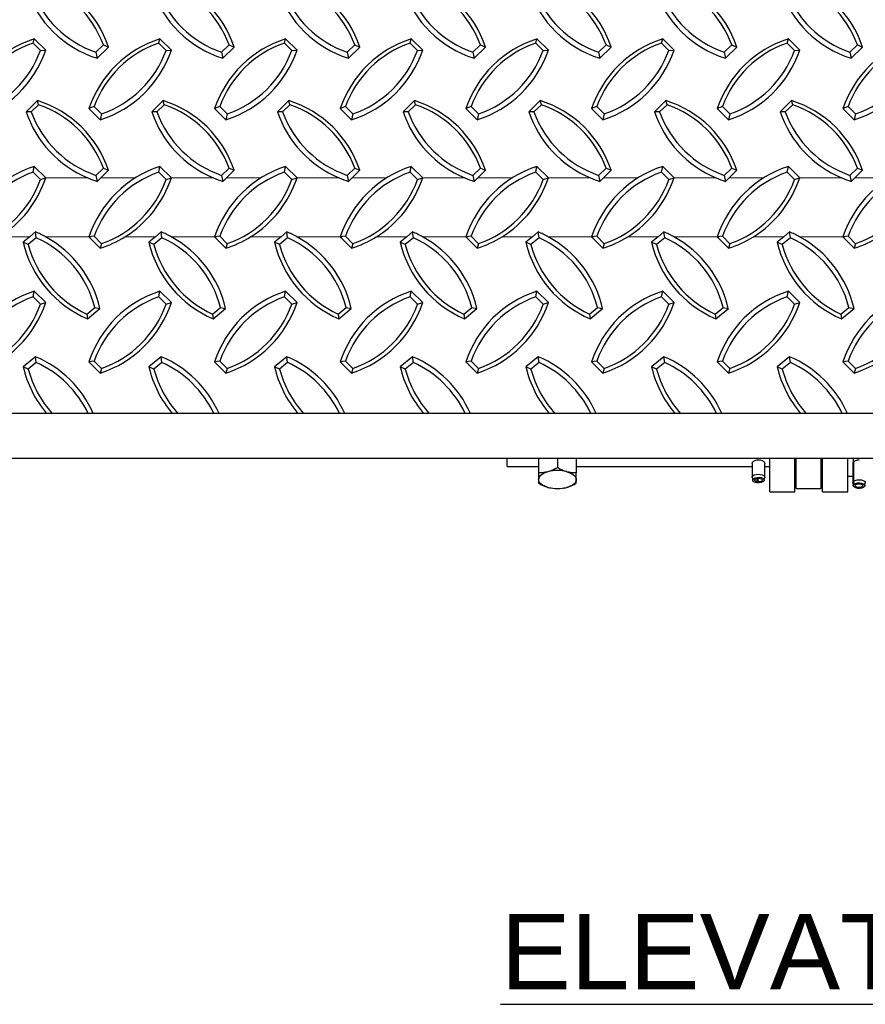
# Model space of a CAD drawing. Extents: x 0 to 17, y 0 to 11.
# Tile 34 of 81: x 10.8 to 11.9, y 3 to 4.2. Entities that reach past the tile are written whole.
import ezdxf

# ---------------------------------------------------------------- set-up
doc = ezdxf.new("R2010")
doc.units = 0
doc.header["$LTSCALE"] = 0.5
doc.header["$MEASUREMENT"] = 0
doc.linetypes.add('PHANTOM', pattern=[0.5, 0.25, -0.05, 0.05, -0.05, 0.05, -0.05])
doc.layers.get('0').update_dxf_attribs({"linetype": 'CONTINUOUS'})
doc.layers.add('NOTES', color=2, linetype='CONTINUOUS')
doc.styles.add('Arial', font='arial.ttf', dxfattribs={"height": 0.09375})

msp = doc.modelspace()

# ---------------------------------------------------------------- linework, layer by layer
at = {"color": 7, "linetype": 'Continuous', "lineweight": 25}
for p, q in [((10.86046, 4.20008), (10.86197, 4.20531)), ((10.87611, 4.19144), (10.86197, 4.20531)), ((11.01671, 4.20008), (11.01822, 4.20531)), ((11.03236, 4.19144), (11.01822, 4.20531)), ((11.17296, 4.20008), (11.17447, 4.20531)), ((11.18861, 4.19144), (11.17447, 4.20531)), ((11.32921, 4.20008), (11.33072, 4.20531)), ((11.34486, 4.19144), (11.33072, 4.20531)), ((11.48546, 4.20008), (11.48697, 4.20531)), ((11.50111, 4.19144), (11.48697, 4.20531)), ((11.64171, 4.20008), (11.64322, 4.20531)), ((11.65736, 4.19144), (11.64322, 4.20531)), ((11.79796, 4.20008), (11.79947, 4.20531)), ((11.81361, 4.19144), (11.79947, 4.20531)), ((10.86966, 4.19107), (10.86046, 4.20008)), ((10.86966, 4.19107), (10.87611, 4.19144)), ((10.9386, 4.18879), (10.9478, 4.19781)), ((10.9401, 4.18137), (10.95425, 4.19523)), ((10.9478, 4.19781), (10.95425, 4.19523)), ((11.02591, 4.19107), (11.01671, 4.20008)), ((11.02591, 4.19107), (11.03236, 4.19144)), ((11.09485, 4.18879), (11.10405, 4.19781)), ((11.09635, 4.18137), (11.1105, 4.19523)), ((11.10405, 4.19781), (11.1105, 4.19523)), ((11.18216, 4.19107), (11.17296, 4.20008)), ((11.18216, 4.19107), (11.18861, 4.19144)), ((11.2511, 4.18879), (11.2603, 4.19781)), ((11.2526, 4.18137), (11.26675, 4.19523)), ((11.2603, 4.19781), (11.26675, 4.19523)), ((11.33841, 4.19107), (11.32921, 4.20008)), ((11.33841, 4.19107), (11.34486, 4.19144)), ((11.40735, 4.18879), (11.41655, 4.19781)), ((11.40885, 4.18137), (11.423, 4.19523)), ((11.41655, 4.19781), (11.423, 4.19523)), ((11.49466, 4.19107), (11.48546, 4.20008)), ((11.49466, 4.19107), (11.50111, 4.19144)), ((11.5636, 4.18879), (11.5728, 4.19781)), ((11.5651, 4.18137), (11.57925, 4.19523)), ((11.5728, 4.19781), (11.57925, 4.19523)), ((11.65091, 4.19107), (11.64171, 4.20008)), ((11.65091, 4.19107), (11.65736, 4.19144)), ((11.71985, 4.18879), (11.72905, 4.19781)), ((11.72135, 4.18137), (11.7355, 4.19523)), ((11.72905, 4.19781), (11.7355, 4.19523)), ((11.80716, 4.19107), (11.79796, 4.20008)), ((11.80716, 4.19107), (11.81361, 4.19144)), ((11.8761, 4.18879), (11.8853, 4.19781)), ((11.8776, 4.18137), (11.89175, 4.19523)), ((11.8853, 4.19781), (11.89175, 4.19523)), ((10.9386, 4.18879), (10.9401, 4.18137)), ((11.09485, 4.18879), (11.09635, 4.18137)), ((11.2511, 4.18879), (11.2526, 4.18137)), ((11.40735, 4.18879), (11.40885, 4.18137)), ((11.5636, 4.18879), (11.5651, 4.18137)), ((11.71985, 4.18879), (11.72135, 4.18137)), ((11.8761, 4.18879), (11.8776, 4.18137)), ((10.86586, 4.12869), (10.85172, 4.11482)), ((10.86736, 4.12346), (10.86586, 4.12869)), ((11.02211, 4.12869), (11.00797, 4.11482)), ((11.02361, 4.12346), (11.02211, 4.12869)), ((11.17836, 4.12869), (11.16422, 4.11482)), ((11.17986, 4.12346), (11.17836, 4.12869)), ((11.33461, 4.12869), (11.32047, 4.11482)), ((11.33611, 4.12346), (11.33461, 4.12869)), ((11.49086, 4.12869), (11.47672, 4.11482)), ((11.49236, 4.12346), (11.49086, 4.12869)), ((11.64711, 4.12869), (11.63297, 4.11482)), ((11.64861, 4.12346), (11.64711, 4.12869)), ((11.80336, 4.12869), (11.78922, 4.11482)), ((11.80486, 4.12346), (11.80336, 4.12869)), ((10.86736, 4.12346), (10.85817, 4.11444)), ((10.93628, 4.12121), (10.92983, 4.11863)), ((10.92983, 4.11863), (10.94397, 4.10476)), ((10.93628, 4.12121), (10.94548, 4.11219)), ((11.02361, 4.12346), (11.01442, 4.11444)), ((11.09253, 4.12121), (11.08608, 4.11863)), ((11.08608, 4.11863), (11.10022, 4.10476)), ((11.09253, 4.12121), (11.10173, 4.11219)), ((11.17986, 4.12346), (11.17067, 4.11444)), ((11.24878, 4.12121), (11.24233, 4.11863)), ((11.24233, 4.11863), (11.25647, 4.10476)), ((11.24878, 4.12121), (11.25798, 4.11219)), ((11.33611, 4.12346), (11.32692, 4.11444)), ((11.40503, 4.12121), (11.39858, 4.11863)), ((11.39858, 4.11863), (11.41272, 4.10476)), ((11.40503, 4.12121), (11.41423, 4.11219)), ((11.49236, 4.12346), (11.48317, 4.11444)), ((11.56128, 4.12121), (11.55483, 4.11863)), ((11.55483, 4.11863), (11.56897, 4.10476)), ((11.56128, 4.12121), (11.57048, 4.11219)), ((11.64861, 4.12346), (11.63942, 4.11444)), ((11.71753, 4.12121), (11.71108, 4.11863)), ((11.71108, 4.11863), (11.72522, 4.10476)), ((11.71753, 4.12121), (11.72673, 4.11219)), ((11.80486, 4.12346), (11.79567, 4.11444)), ((11.87378, 4.12121), (11.86733, 4.11863)), ((11.86733, 4.11863), (11.88147, 4.10476)), ((11.87378, 4.12121), (11.88298, 4.11219)), ((10.85817, 4.11444), (10.85172, 4.11482)), ((10.94548, 4.11219), (10.94397, 4.10476)), ((11.01442, 4.11444), (11.00797, 4.11482)), ((11.10173, 4.11219), (11.10022, 4.10476)), ((11.17067, 4.11444), (11.16422, 4.11482)), ((11.25798, 4.11219), (11.25647, 4.10476)), ((11.32692, 4.11444), (11.32047, 4.11482)), ((11.41423, 4.11219), (11.41272, 4.10476)), ((11.48317, 4.11444), (11.47672, 4.11482)), ((11.57048, 4.11219), (11.56897, 4.10476)), ((11.63942, 4.11444), (11.63297, 4.11482)), ((11.72673, 4.11219), (11.72522, 4.10476)), ((11.79567, 4.11444), (11.78922, 4.11482)), ((11.88298, 4.11219), (11.88147, 4.10476)), ((10.86046, 4.03966), (10.86197, 4.04672)), ((10.87611, 4.03268), (10.86197, 4.04672)), ((10.9386, 4.03557), (10.9478, 4.04459)), ((10.9478, 4.04459), (10.95425, 4.04201)), ((11.01671, 4.03966), (11.01822, 4.04672)), ((11.03236, 4.03268), (11.01822, 4.04672)), ((11.09485, 4.03557), (11.10405, 4.04459)), ((11.10405, 4.04459), (11.1105, 4.04201)), ((11.17296, 4.03966), (11.17447, 4.04672)), ((11.18861, 4.03268), (11.17447, 4.04672)), ((11.2511, 4.03557), (11.2603, 4.04459)), ((11.2603, 4.04459), (11.26675, 4.04201)), ((11.32921, 4.03966), (11.33072, 4.04672)), ((11.34486, 4.03268), (11.33072, 4.04672)), ((11.40735, 4.03557), (11.41655, 4.04459)), ((11.41655, 4.04459), (11.423, 4.04201)), ((11.48546, 4.03966), (11.48697, 4.04672)), ((11.50111, 4.03268), (11.48697, 4.04672)), ((11.5636, 4.03557), (11.5728, 4.04459)), ((11.5728, 4.04459), (11.57925, 4.04201)), ((11.64171, 4.03966), (11.64322, 4.04672)), ((11.65736, 4.03268), (11.64322, 4.04672)), ((11.71985, 4.03557), (11.72905, 4.04459)), ((11.72905, 4.04459), (11.7355, 4.04201)), ((11.79796, 4.03966), (11.79947, 4.04672)), ((11.81361, 4.03268), (11.79947, 4.04672)), ((11.8761, 4.03557), (11.8853, 4.04459)), ((11.8853, 4.04459), (11.89175, 4.04201)), ((10.86966, 4.03053), (10.86046, 4.03966)), ((10.86966, 4.03053), (10.87611, 4.03268)), ((10.9386, 4.03557), (10.9401, 4.02814)), ((10.9401, 4.02814), (10.9445, 4.03246)), ((10.9445, 4.03246), (10.95425, 4.04201)), ((11.02591, 4.03053), (11.01671, 4.03966)), ((11.02591, 4.03053), (11.03236, 4.03268)), ((11.09485, 4.03557), (11.09635, 4.02814)), ((11.09635, 4.02814), (11.10075, 4.03246)), ((11.10075, 4.03246), (11.1105, 4.04201)), ((11.18216, 4.03053), (11.17296, 4.03966)), ((11.18216, 4.03053), (11.18861, 4.03268)), ((11.2511, 4.03557), (11.2526, 4.02814)), ((11.2526, 4.02814), (11.257, 4.03246)), ((11.257, 4.03246), (11.26675, 4.04201)), ((11.33841, 4.03053), (11.32921, 4.03966)), ((11.33841, 4.03053), (11.34486, 4.03268)), ((11.40735, 4.03557), (11.40885, 4.02814)), ((11.40885, 4.02814), (11.41325, 4.03246)), ((11.41325, 4.03246), (11.423, 4.04201)), ((11.49466, 4.03053), (11.48546, 4.03966)), ((11.49466, 4.03053), (11.50111, 4.03268)), ((11.5636, 4.03557), (11.5651, 4.02814)), ((11.5651, 4.02814), (11.5695, 4.03246)), ((11.5695, 4.03246), (11.57925, 4.04201)), ((11.65091, 4.03053), (11.64171, 4.03966)), ((11.65091, 4.03053), (11.65736, 4.03268)), ((11.71985, 4.03557), (11.72135, 4.02814)), ((11.72135, 4.02814), (11.72575, 4.03246)), ((11.72575, 4.03246), (11.7355, 4.04201)), ((11.80716, 4.03053), (11.79796, 4.03966)), ((11.80716, 4.03053), (11.81361, 4.03268)), ((11.8761, 4.03557), (11.8776, 4.02814)), ((11.8776, 4.02814), (11.882, 4.03246)), ((11.882, 4.03246), (11.89175, 4.04201)), ((10.85628, 3.95919), (10.8482, 3.95249)), ((10.86447, 3.95804), (10.85448, 3.94977)), ((10.86356, 3.96521), (10.85628, 3.95919)), ((10.86447, 3.95804), (10.86356, 3.96521)), ((10.93628, 3.95978), (10.92983, 3.95894)), ((10.92983, 3.95894), (10.94397, 3.94489)), ((10.92991, 3.95919), (10.93173, 3.95919)), ((10.93628, 3.95978), (10.94548, 3.95064)), ((11.01253, 3.95919), (11.00445, 3.95249)), ((11.02072, 3.95804), (11.01073, 3.94977)), ((11.01981, 3.96521), (11.01253, 3.95919)), ((11.02072, 3.95804), (11.01981, 3.96521)), ((11.09253, 3.95978), (11.08608, 3.95894)), ((11.08608, 3.95894), (11.10022, 3.94489)), ((11.08616, 3.95919), (11.08798, 3.95919)), ((11.09253, 3.95978), (11.10173, 3.95064)), ((11.16878, 3.95919), (11.1607, 3.95249)), ((11.17697, 3.95804), (11.16698, 3.94977)), ((11.17606, 3.96521), (11.16878, 3.95919)), ((11.17697, 3.95804), (11.17606, 3.96521)), ((11.24878, 3.95978), (11.24233, 3.95894)), ((11.24233, 3.95894), (11.25647, 3.94489)), ((11.24241, 3.95919), (11.24423, 3.95919)), ((11.24878, 3.95978), (11.25798, 3.95064)), ((11.32503, 3.95919), (11.31695, 3.95249)), ((11.33322, 3.95804), (11.32323, 3.94977)), ((11.33231, 3.96521), (11.32503, 3.95919)), ((11.33322, 3.95804), (11.33231, 3.96521)), ((11.40503, 3.95978), (11.39858, 3.95894)), ((11.39858, 3.95894), (11.41272, 3.94489)), ((11.39866, 3.95919), (11.40048, 3.95919)), ((11.40503, 3.95978), (11.41423, 3.95064)), ((11.48128, 3.95919), (11.4732, 3.95249)), ((11.48947, 3.95804), (11.47948, 3.94977)), ((11.48856, 3.96521), (11.48128, 3.95919)), ((11.48947, 3.95804), (11.48856, 3.96521)), ((11.56128, 3.95978), (11.55483, 3.95894)), ((11.55483, 3.95894), (11.56897, 3.94489)), ((11.55491, 3.95919), (11.55673, 3.95919)), ((11.56128, 3.95978), (11.57048, 3.95064)), ((11.63753, 3.95919), (11.62945, 3.95249)), ((11.64572, 3.95804), (11.63573, 3.94977)), ((11.64481, 3.96521), (11.63753, 3.95919)), ((11.64572, 3.95804), (11.64481, 3.96521)), ((11.71753, 3.95978), (11.71108, 3.95894)), ((11.71108, 3.95894), (11.72522, 3.94489)), ((11.71116, 3.95919), (11.71298, 3.95919)), ((11.71753, 3.95978), (11.72673, 3.95064)), ((11.79378, 3.95919), (11.7857, 3.95249)), ((11.80197, 3.95804), (11.79198, 3.94977)), ((11.80106, 3.96521), (11.79378, 3.95919)), ((11.80197, 3.95804), (11.80106, 3.96521)), ((11.87378, 3.95978), (11.86733, 3.95894)), ((11.86733, 3.95894), (11.88147, 3.94489)), ((11.86741, 3.95919), (11.86923, 3.95919)), ((11.87378, 3.95978), (11.88298, 3.95064)), ((10.85448, 3.94977), (10.8482, 3.95249)), ((10.94548, 3.95064), (10.94397, 3.94489)), ((11.01073, 3.94977), (11.00445, 3.95249)), ((11.10173, 3.95064), (11.10022, 3.94489)), ((11.16698, 3.94977), (11.1607, 3.95249)), ((11.25798, 3.95064), (11.25647, 3.94489)), ((11.32323, 3.94977), (11.31695, 3.95249)), ((11.41423, 3.95064), (11.41272, 3.94489)), ((11.47948, 3.94977), (11.4732, 3.95249)), ((11.57048, 3.95064), (11.56897, 3.94489)), ((11.63573, 3.94977), (11.62945, 3.95249)), ((11.72673, 3.95064), (11.72522, 3.94489)), ((11.79198, 3.94977), (11.7857, 3.95249)), ((11.88298, 3.95064), (11.88147, 3.94489)), ((10.86046, 3.88448), (10.86197, 3.89154)), ((10.86966, 3.87535), (10.86046, 3.88448)), ((10.87611, 3.8775), (10.86197, 3.89154)), ((11.01671, 3.88448), (11.01822, 3.89154)), ((11.02591, 3.87535), (11.01671, 3.88448)), ((11.03236, 3.8775), (11.01822, 3.89154)), ((11.17296, 3.88448), (11.17447, 3.89154)), ((11.18216, 3.87535), (11.17296, 3.88448)), ((11.18861, 3.8775), (11.17447, 3.89154)), ((11.32921, 3.88448), (11.33072, 3.89154)), ((11.33841, 3.87535), (11.32921, 3.88448)), ((11.34486, 3.8775), (11.33072, 3.89154)), ((11.48546, 3.88448), (11.48697, 3.89154)), ((11.49466, 3.87535), (11.48546, 3.88448)), ((11.50111, 3.8775), (11.48697, 3.89154)), ((11.64171, 3.88448), (11.64322, 3.89154)), ((11.65091, 3.87535), (11.64171, 3.88448)), ((11.65736, 3.8775), (11.64322, 3.89154)), ((11.79796, 3.88448), (11.79947, 3.89154)), ((11.80716, 3.87535), (11.79796, 3.88448)), ((11.81361, 3.8775), (11.79947, 3.89154)), ((10.86966, 3.87535), (10.87611, 3.8775)), ((10.92733, 3.863), (10.93732, 3.87128)), ((10.93732, 3.87128), (10.94361, 3.86987)), ((11.02591, 3.87535), (11.03236, 3.8775)), ((11.08358, 3.863), (11.09357, 3.87128)), ((11.09357, 3.87128), (11.09986, 3.86987)), ((11.18216, 3.87535), (11.18861, 3.8775)), ((11.23983, 3.863), (11.24982, 3.87128)), ((11.24982, 3.87128), (11.25611, 3.86987)), ((11.33841, 3.87535), (11.34486, 3.8775)), ((11.39608, 3.863), (11.40607, 3.87128)), ((11.40607, 3.87128), (11.41236, 3.86987)), ((11.49466, 3.87535), (11.50111, 3.8775)), ((11.55233, 3.863), (11.56232, 3.87128)), ((11.56232, 3.87128), (11.56861, 3.86987)), ((11.65091, 3.87535), (11.65736, 3.8775)), ((11.70858, 3.863), (11.71857, 3.87128)), ((11.71857, 3.87128), (11.72486, 3.86987)), ((11.80716, 3.87535), (11.81361, 3.8775)), ((11.86483, 3.863), (11.87482, 3.87128)), ((11.87482, 3.87128), (11.88111, 3.86987)), ((10.92733, 3.863), (10.92825, 3.85715)), ((10.92825, 3.85715), (10.94361, 3.86987)), ((11.08358, 3.863), (11.0845, 3.85715)), ((11.0845, 3.85715), (11.09986, 3.86987)), ((11.23983, 3.863), (11.24075, 3.85715)), ((11.24075, 3.85715), (11.25611, 3.86987)), ((11.39608, 3.863), (11.397, 3.85715)), ((11.397, 3.85715), (11.41236, 3.86987)), ((11.55233, 3.863), (11.55325, 3.85715)), ((11.55325, 3.85715), (11.56861, 3.86987)), ((11.70858, 3.863), (11.7095, 3.85715)), ((11.7095, 3.85715), (11.72486, 3.86987)), ((11.86483, 3.863), (11.86575, 3.85715)), ((11.86575, 3.85715), (11.88111, 3.86987)), ((10.86356, 3.81003), (10.8482, 3.79731)), ((10.86447, 3.80286), (10.86356, 3.81003)), ((11.01981, 3.81003), (11.00445, 3.79731)), ((11.02072, 3.80286), (11.01981, 3.81003)), ((11.17606, 3.81003), (11.1607, 3.79731)), ((11.17697, 3.80286), (11.17606, 3.81003)), ((11.33231, 3.81003), (11.31695, 3.79731)), ((11.33322, 3.80286), (11.33231, 3.81003)), ((11.48856, 3.81003), (11.4732, 3.79731)), ((11.48947, 3.80286), (11.48856, 3.81003)), ((11.64481, 3.81003), (11.62945, 3.79731)), ((11.64572, 3.80286), (11.64481, 3.81003)), ((11.80106, 3.81003), (11.7857, 3.79731)), ((11.80197, 3.80286), (11.80106, 3.81003)), ((10.85448, 3.79459), (10.8482, 3.79731)), ((10.86447, 3.80286), (10.85448, 3.79459)), ((10.93628, 3.8046), (10.92983, 3.80376)), ((10.92983, 3.80376), (10.94397, 3.78971)), ((10.93628, 3.8046), (10.94548, 3.79546)), ((11.01073, 3.79459), (11.00445, 3.79731)), ((11.02072, 3.80286), (11.01073, 3.79459)), ((11.09253, 3.8046), (11.08608, 3.80376)), ((11.08608, 3.80376), (11.10022, 3.78971)), ((11.09253, 3.8046), (11.10173, 3.79546)), ((11.16698, 3.79459), (11.1607, 3.79731)), ((11.17697, 3.80286), (11.16698, 3.79459)), ((11.24878, 3.8046), (11.24233, 3.80376)), ((11.24233, 3.80376), (11.25647, 3.78971)), ((11.24878, 3.8046), (11.25798, 3.79546)), ((11.32323, 3.79459), (11.31695, 3.79731)), ((11.33322, 3.80286), (11.32323, 3.79459)), ((11.40503, 3.8046), (11.39858, 3.80376)), ((11.39858, 3.80376), (11.41272, 3.78971)), ((11.40503, 3.8046), (11.41423, 3.79546)), ((11.47948, 3.79459), (11.4732, 3.79731)), ((11.48947, 3.80286), (11.47948, 3.79459)), ((11.56128, 3.8046), (11.55483, 3.80376)), ((11.55483, 3.80376), (11.56897, 3.78971)), ((11.56128, 3.8046), (11.57048, 3.79546)), ((11.63573, 3.79459), (11.62945, 3.79731)), ((11.64572, 3.80286), (11.63573, 3.79459)), ((11.71753, 3.8046), (11.71108, 3.80376)), ((11.71108, 3.80376), (11.72522, 3.78971)), ((11.71753, 3.8046), (11.72673, 3.79546)), ((11.79198, 3.79459), (11.7857, 3.79731)), ((11.80197, 3.80286), (11.79198, 3.79459)), ((11.87378, 3.8046), (11.86733, 3.80376)), ((11.86733, 3.80376), (11.88147, 3.78971)), ((11.87378, 3.8046), (11.88298, 3.79546)), ((10.94548, 3.79546), (10.94397, 3.78971)), ((11.10173, 3.79546), (11.10022, 3.78971)), ((11.25798, 3.79546), (11.25647, 3.78971)), ((11.41423, 3.79546), (11.41272, 3.78971)), ((11.57048, 3.79546), (11.56897, 3.78971)), ((11.72673, 3.79546), (11.72522, 3.78971)), ((11.88298, 3.79546), (11.88147, 3.78971)), ((14.07485, 3.68335), (9.57485, 3.68335)), ((11.44985, 3.67334), (11.44985, 3.68335)), ((11.48891, 3.68335), (11.48891, 3.6655)), ((11.51235, 3.68335), (11.51235, 3.67198)), ((11.53578, 3.68335), (11.53578, 3.6655)), ((11.75453, 3.67715), (11.75453, 3.66009)), ((11.77016, 3.66009), (11.77016, 3.67715)), ((11.77641, 3.64211), (11.77641, 3.68335)), ((11.80766, 3.64211), (11.80766, 3.68335)), ((11.80922, 3.64598), (11.80922, 3.68335)), ((11.84047, 3.64598), (11.84047, 3.68335)), ((11.84203, 3.64211), (11.84203, 3.68335)), ((11.87328, 3.64211), (11.87328, 3.68335)), ((11.8801, 3.68335), (11.8801, 3.66829)), ((11.88024, 3.65479), (11.88024, 3.67886)), ((11.88084, 3.6553), (11.88084, 3.67949)), ((11.44985, 3.67334), (11.48891, 3.67334)), ((11.53578, 3.67334), (11.75453, 3.67334)), ((11.77016, 3.67334), (11.77641, 3.67334)), ((11.80766, 3.67334), (11.80922, 3.67334)), ((11.84047, 3.67334), (11.84203, 3.67334)), ((11.87953, 3.66681), (11.87953, 3.65323)), ((11.75456, 3.65979), (11.75515, 3.65625)), ((11.76061, 3.65437), (11.75974, 3.6533)), ((11.76061, 3.65867), (11.76061, 3.65437)), ((11.7607, 3.65643), (11.7607, 3.65869)), ((11.76082, 3.65314), (11.7607, 3.65643)), ((11.76133, 3.65427), (11.76082, 3.65314)), ((11.76133, 3.65878), (11.76133, 3.65427)), ((11.76954, 3.65625), (11.77013, 3.65979)), ((11.87328, 3.66156), (11.87953, 3.66156)), ((11.87956, 3.65293), (11.88015, 3.64939)), ((11.88078, 3.6511), (11.88024, 3.65479)), ((11.88297, 3.65062), (11.88078, 3.6511)), ((11.88133, 3.65158), (11.88084, 3.6553)), ((11.88334, 3.65094), (11.88133, 3.65158)), ((11.88297, 3.65106), (11.88297, 3.65062)), ((11.89454, 3.64939), (11.89513, 3.65293)), ((11.50453, 3.6466), (11.50469, 3.64657)), ((11.52, 3.64657), (11.52014, 3.64659)), ((11.77641, 3.64211), (11.80766, 3.64211)), ((11.80922, 3.64598), (11.84047, 3.64598)), ((11.84203, 3.64211), (11.87328, 3.64211))]:
    msp.add_line(p, q, dxfattribs=at)
at = {"color": 8, "linetype": 'PHANTOM', "lineweight": 18}
for p, q in [((10.87604, 4.03246), (10.9284, 4.03246)), ((10.9445, 4.03246), (10.98752, 4.03246)), ((11.03229, 4.03246), (11.08465, 4.03246)), ((11.10075, 4.03246), (11.14377, 4.03246)), ((11.18854, 4.03246), (11.2409, 4.03246)), ((11.257, 4.03246), (11.30002, 4.03246)), ((11.34479, 4.03246), (11.39715, 4.03246)), ((11.41325, 4.03246), (11.45627, 4.03246)), ((11.50104, 4.03246), (11.5534, 4.03246)), ((11.5695, 4.03246), (11.61252, 4.03246)), ((11.65729, 4.03246), (11.70965, 4.03246)), ((11.72575, 4.03246), (11.76877, 4.03246)), ((11.81354, 4.03246), (11.8659, 4.03246)), ((11.882, 4.03246), (11.92502, 4.03246)), ((10.81846, 3.95919), (10.85628, 3.95919)), ((10.87596, 3.95919), (10.92991, 3.95919)), ((10.97471, 3.95919), (11.01253, 3.95919)), ((11.03221, 3.95919), (11.08616, 3.95919)), ((11.13096, 3.95919), (11.16878, 3.95919)), ((11.18846, 3.95919), (11.24241, 3.95919)), ((11.28721, 3.95919), (11.32503, 3.95919)), ((11.34471, 3.95919), (11.39866, 3.95919)), ((11.44346, 3.95919), (11.48128, 3.95919)), ((11.50096, 3.95919), (11.55491, 3.95919)), ((11.59971, 3.95919), (11.63753, 3.95919)), ((11.65721, 3.95919), (11.71116, 3.95919)), ((11.75596, 3.95919), (11.79378, 3.95919)), ((11.81346, 3.95919), (11.86741, 3.95919))]:
    msp.add_line(p, q, dxfattribs=at)
at = {"color": 7, "linetype": 'Continuous'}
msp.add_lwpolyline([(9.57485, 4.61581), (14.07485, 4.61581), (14.07485, 3.73944), (9.57485, 3.73944)], close=True, dxfattribs=at)
at = {"color": 7, "linetype": 'Continuous', "lineweight": 25, "flags": 128}
for points in [[(11.50063, 3.6669), (11.49808, 3.66609), (11.49577, 3.66512), (11.49375, 3.66402), (11.49205, 3.66279), (11.49069, 3.66148), (11.48971, 3.66009), (11.48911, 3.65865), (11.48891, 3.65718)], [(11.52406, 3.6669), (11.52661, 3.66609), (11.52892, 3.66512), (11.53094, 3.66402), (11.53264, 3.66279), (11.534, 3.66148), (11.53498, 3.66009), (11.53558, 3.65865), (11.53578, 3.65718)], [(11.75456, 3.65979), (11.75463, 3.66069), (11.75549, 3.66188), (11.75714, 3.66288), (11.75938, 3.66355), (11.76196, 3.66383), (11.76459, 3.66367), (11.76696, 3.66311), (11.7688, 3.6622), (11.7699, 3.66104), (11.77013, 3.65979)], [(11.50063, 3.64746), (11.49808, 3.64827), (11.49577, 3.64924), (11.49375, 3.65035), (11.49205, 3.65157), (11.49069, 3.65288), (11.48971, 3.65427), (11.48911, 3.65572), (11.48891, 3.65718)], [(11.53578, 3.65718), (11.53558, 3.65572), (11.53498, 3.65427), (11.534, 3.65288), (11.53264, 3.65157), (11.53094, 3.65035), (11.52892, 3.64924), (11.52661, 3.64827), (11.52406, 3.64746)], [(11.75974, 3.6533), (11.75753, 3.65395), (11.75594, 3.65492), (11.75518, 3.65611), (11.75533, 3.65735), (11.75639, 3.65848), (11.75821, 3.65936), (11.76056, 3.65987), (11.76315, 3.65996), (11.76562, 3.6596), (11.76768, 3.65885), (11.76905, 3.6578), (11.76956, 3.65659), (11.76915, 3.65536), (11.76786, 3.65429), (11.76586, 3.6535), (11.76341, 3.6531), (11.76082, 3.65314)], [(11.76061, 3.65437), (11.75897, 3.65488), (11.75788, 3.65566), (11.75753, 3.65658), (11.75798, 3.65749), (11.75914, 3.65824), (11.76083, 3.65871), (11.76276, 3.65882), (11.76463, 3.65855), (11.76613, 3.65795), (11.767, 3.65711), (11.7671, 3.65618), (11.76643, 3.6553), (11.76508, 3.65462), (11.76328, 3.65426), (11.76133, 3.65427)], [(11.87956, 3.65293), (11.87956, 3.65356), (11.88024, 3.65479)], [(11.88133, 3.65158), (11.88313, 3.65247), (11.88546, 3.653), (11.88804, 3.65311), (11.89053, 3.65277), (11.89261, 3.65203), (11.89401, 3.65099), (11.89456, 3.64978), (11.89418, 3.64855), (11.89292, 3.64747), (11.89095, 3.64667), (11.88851, 3.64625), (11.88592, 3.64627), (11.88352, 3.64673), (11.88161, 3.64757), (11.88043, 3.64867), (11.88014, 3.6499), (11.88078, 3.6511)], [(11.88084, 3.6553), (11.88265, 3.65622), (11.88501, 3.6568), (11.88763, 3.65697), (11.89022, 3.65671), (11.89248, 3.65605), (11.89415, 3.65507), (11.89504, 3.65387), (11.89513, 3.65293)], [(11.88334, 3.65094), (11.88472, 3.6516), (11.88654, 3.65194), (11.88849, 3.6519), (11.89025, 3.6515), (11.89154, 3.6508), (11.89213, 3.64991), (11.89194, 3.64898), (11.89099, 3.64816), (11.88944, 3.64759), (11.88755, 3.64736), (11.88562, 3.64751), (11.88398, 3.64802), (11.88289, 3.64879), (11.88253, 3.64971), (11.88297, 3.65062)]]:
    msp.add_lwpolyline(points, dxfattribs=at)
at = {"color": 7, "linetype": 'Continuous', "lineweight": 25}
for centre, radius, start, end in [((10.82495, 4.15179), 0.1364, 18.57286, 72.54694), ((10.8249, 4.15294), 0.13083, 20.05855, 71.06125), ((10.9812, 4.15179), 0.1364, 18.57286, 72.54694), ((10.98115, 4.15294), 0.13083, 20.05855, 71.06125), ((11.13745, 4.15179), 0.1364, 18.57286, 72.54694), ((11.1374, 4.15294), 0.13083, 20.05855, 71.06125), ((11.2937, 4.15179), 0.1364, 18.57286, 72.54694), ((11.29365, 4.15294), 0.13083, 20.05855, 71.06125), ((11.44995, 4.15179), 0.1364, 18.57286, 72.54694), ((11.4499, 4.15294), 0.13083, 20.05855, 71.06125), ((11.6062, 4.15179), 0.1364, 18.57286, 72.54694), ((11.60615, 4.15294), 0.13083, 20.05855, 71.06125), ((11.76245, 4.15179), 0.1364, 18.57286, 72.54694), ((11.7624, 4.15294), 0.13083, 20.05855, 71.06125), ((10.98101, 4.31149), 0.1364, 198.57286, 252.54694), ((10.98106, 4.31254), 0.13083, 200.05855, 251.06125), ((11.13726, 4.31149), 0.1364, 198.57286, 252.54694), ((11.13731, 4.31254), 0.13083, 200.05855, 251.06125), ((11.29351, 4.31149), 0.1364, 198.57286, 252.54694), ((11.29356, 4.31254), 0.13083, 200.05855, 251.06125), ((11.44976, 4.31149), 0.1364, 198.57286, 252.54694), ((11.44981, 4.31254), 0.13083, 200.05855, 251.06125), ((11.60601, 4.31149), 0.1364, 198.57286, 252.54694), ((11.60606, 4.31254), 0.13083, 200.05855, 251.06125), ((11.76226, 4.31149), 0.1364, 198.57286, 252.54694), ((11.76231, 4.31254), 0.13083, 200.05855, 251.06125), ((11.91851, 4.31149), 0.1364, 198.57286, 252.54694), ((11.91856, 4.31254), 0.13083, 200.05855, 251.06125), ((10.90288, 4.07519), 0.1364, 107.45306, 161.42714), ((11.05913, 4.07519), 0.1364, 107.45306, 161.42714), ((11.21538, 4.07519), 0.1364, 107.45306, 161.42714), ((11.37163, 4.07519), 0.1364, 107.45306, 161.42714), ((11.52788, 4.07519), 0.1364, 107.45306, 161.42714), ((11.68413, 4.07519), 0.1364, 107.45306, 161.42714), ((11.84038, 4.07519), 0.1364, 107.45306, 161.42714), ((11.99663, 4.07519), 0.1364, 107.45306, 161.42714), ((10.90293, 4.07634), 0.13083, 108.93875, 159.94145), ((10.74681, 4.23489), 0.1364, 287.45306, 341.42714), ((10.74676, 4.23594), 0.13083, 288.93875, 339.94145), ((11.05918, 4.07634), 0.13083, 108.93875, 159.94145), ((10.90306, 4.23489), 0.1364, 287.45306, 341.42714), ((10.90301, 4.23594), 0.13083, 288.93875, 339.94145), ((11.21543, 4.07634), 0.13083, 108.93875, 159.94145), ((11.05931, 4.23489), 0.1364, 287.45306, 341.42714), ((11.05926, 4.23594), 0.13083, 288.93875, 339.94145), ((11.37168, 4.07634), 0.13083, 108.93875, 159.94145), ((11.21556, 4.23489), 0.1364, 287.45306, 341.42714), ((11.21551, 4.23594), 0.13083, 288.93875, 339.94145), ((11.52793, 4.07634), 0.13083, 108.93875, 159.94145), ((11.37181, 4.23489), 0.1364, 287.45306, 341.42714), ((11.37176, 4.23594), 0.13083, 288.93875, 339.94145), ((11.68418, 4.07634), 0.13083, 108.93875, 159.94145), ((11.52806, 4.23489), 0.1364, 287.45306, 341.42714), ((11.52801, 4.23594), 0.13083, 288.93875, 339.94145), ((11.84043, 4.07634), 0.13083, 108.93875, 159.94145), ((11.68431, 4.23489), 0.1364, 287.45306, 341.42714), ((11.68426, 4.23594), 0.13083, 288.93875, 339.94145), ((11.99668, 4.07634), 0.13083, 108.93875, 159.94145), ((11.84056, 4.23489), 0.1364, 287.45306, 341.42714), ((11.84051, 4.23594), 0.13083, 288.93875, 339.94145), ((10.82495, 3.99856), 0.1364, 18.57286, 72.54694), ((10.9812, 3.99856), 0.1364, 18.57286, 72.54694), ((11.13745, 3.99856), 0.1364, 18.57286, 72.54694), ((11.2937, 3.99856), 0.1364, 18.57286, 72.54694), ((11.44995, 3.99856), 0.1364, 18.57286, 72.54694), ((11.6062, 3.99856), 0.1364, 18.57286, 72.54694), ((11.76245, 3.99856), 0.1364, 18.57286, 72.54694), ((10.8249, 3.99971), 0.13083, 20.05855, 71.06125), ((10.98115, 3.99971), 0.13083, 20.05855, 71.06125), ((11.1374, 3.99971), 0.13083, 20.05855, 71.06125), ((11.29365, 3.99971), 0.13083, 20.05855, 71.06125), ((11.4499, 3.99971), 0.13083, 20.05855, 71.06125), ((11.60615, 3.99971), 0.13083, 20.05855, 71.06125), ((11.7624, 3.99971), 0.13083, 20.05855, 71.06125), ((10.98073, 4.15806), 0.13607, 198.52938, 247.38365), ((10.98106, 4.15932), 0.13083, 200.05855, 251.06125), ((11.13698, 4.15806), 0.13607, 198.52938, 247.38365), ((11.13731, 4.15932), 0.13083, 200.05855, 251.06125), ((11.29323, 4.15806), 0.13607, 198.52938, 247.38365), ((11.29356, 4.15932), 0.13083, 200.05855, 251.06125), ((11.44948, 4.15806), 0.13607, 198.52938, 247.38365), ((11.44981, 4.15932), 0.13083, 200.05855, 251.06125), ((11.60573, 4.15806), 0.13607, 198.52938, 247.38365), ((11.60606, 4.15932), 0.13083, 200.05855, 251.06125), ((11.76198, 4.15806), 0.13607, 198.52938, 247.38365), ((11.76231, 4.15932), 0.13083, 200.05855, 251.06125), ((11.91823, 4.15806), 0.13607, 198.52938, 247.38365), ((11.91856, 4.15932), 0.13083, 200.05855, 251.06125), ((10.90395, 3.91606), 0.13724, 107.81259, 161.68512), ((11.0602, 3.91606), 0.13724, 107.81259, 161.68512), ((11.21645, 3.91606), 0.13724, 107.81259, 161.68512), ((11.3727, 3.91606), 0.13724, 107.81259, 161.68512), ((11.52895, 3.91606), 0.13724, 107.81259, 161.68512), ((11.6852, 3.91606), 0.13724, 107.81259, 161.68512), ((11.84145, 3.91606), 0.13724, 107.81259, 161.68512), ((11.9977, 3.91606), 0.13724, 107.81259, 161.68512), ((10.90397, 3.91542), 0.13163, 109.2981, 160.30825), ((10.74572, 4.07488), 0.13163, 289.2981, 340.30825), ((10.74603, 4.07536), 0.13691, 301.94267, 341.83254), ((10.98245, 4.16098), 0.13942, 247.19274, 252.31957), ((11.06022, 3.91542), 0.13163, 109.2981, 160.30825), ((10.90197, 4.07488), 0.13163, 289.2981, 340.30825), ((10.90228, 4.07536), 0.13691, 301.94267, 341.83254), ((11.1387, 4.16098), 0.13942, 247.19274, 252.31957), ((11.21647, 3.91542), 0.13163, 109.2981, 160.30825), ((11.05822, 4.07488), 0.13163, 289.2981, 340.30825), ((11.05853, 4.07536), 0.13691, 301.94267, 341.83254), ((11.29495, 4.16098), 0.13942, 247.19274, 252.31957), ((11.37272, 3.91542), 0.13163, 109.2981, 160.30825), ((11.21447, 4.07488), 0.13163, 289.2981, 340.30825), ((11.21478, 4.07536), 0.13691, 301.94267, 341.83254), ((11.4512, 4.16098), 0.13942, 247.19274, 252.31957), ((11.52897, 3.91542), 0.13163, 109.2981, 160.30825), ((11.37072, 4.07488), 0.13163, 289.2981, 340.30825), ((11.37103, 4.07536), 0.13691, 301.94267, 341.83254), ((11.60745, 4.16098), 0.13942, 247.19274, 252.31957), ((11.68522, 3.91542), 0.13163, 109.2981, 160.30825), ((11.52697, 4.07488), 0.13163, 289.2981, 340.30825), ((11.52728, 4.07536), 0.13691, 301.94267, 341.83254), ((11.7637, 4.16098), 0.13942, 247.19274, 252.31957), ((11.84147, 3.91542), 0.13163, 109.2981, 160.30825), ((11.68322, 4.07488), 0.13163, 289.2981, 340.30825), ((11.68353, 4.07536), 0.13691, 301.94267, 341.83254), ((11.91995, 4.16098), 0.13942, 247.19274, 252.31957), ((11.99772, 3.91542), 0.13163, 109.2981, 160.30825), ((11.83947, 4.07488), 0.13163, 289.2981, 340.30825), ((10.8095, 3.83812), 0.13811, 61.23411, 66.95892), ((10.81009, 3.83841), 0.13141, 14.48325, 65.55338), ((10.81023, 3.83913), 0.13687, 12.97887, 61.29976), ((11.05918, 3.9166), 0.1361, 161.76616, 161.8754), ((10.90154, 4.07636), 0.13814, 287.88876, 301.98387), ((10.96575, 3.83812), 0.13811, 61.23411, 66.95892), ((10.96634, 3.83841), 0.13141, 14.48325, 65.55338), ((10.96648, 3.83913), 0.13687, 12.97887, 61.29976), ((11.21543, 3.9166), 0.1361, 161.76616, 161.8754), ((11.05779, 4.07636), 0.13814, 287.88876, 301.98387), ((11.122, 3.83812), 0.13811, 61.23411, 66.95892), ((11.12259, 3.83841), 0.13141, 14.48325, 65.55338), ((11.12273, 3.83913), 0.13687, 12.97887, 61.29976), ((11.37168, 3.9166), 0.1361, 161.76616, 161.8754), ((11.21404, 4.07636), 0.13814, 287.88876, 301.98387), ((11.27825, 3.83812), 0.13811, 61.23411, 66.95892), ((11.27884, 3.83841), 0.13141, 14.48325, 65.55338), ((11.27898, 3.83913), 0.13687, 12.97887, 61.29976), ((11.52793, 3.9166), 0.1361, 161.76616, 161.8754), ((11.37029, 4.07636), 0.13814, 287.88876, 301.98387), ((11.4345, 3.83812), 0.13811, 61.23411, 66.95892), ((11.43509, 3.83841), 0.13141, 14.48325, 65.55338), ((11.43523, 3.83913), 0.13687, 12.97887, 61.29976), ((11.68418, 3.9166), 0.1361, 161.76616, 161.8754), ((11.52654, 4.07636), 0.13814, 287.88876, 301.98387), ((11.59075, 3.83812), 0.13811, 61.23411, 66.95892), ((11.59134, 3.83841), 0.13141, 14.48325, 65.55338), ((11.59148, 3.83913), 0.13687, 12.97887, 61.29976), ((11.84043, 3.9166), 0.1361, 161.76616, 161.8754), ((11.68279, 4.07636), 0.13814, 287.88876, 301.98387), ((11.747, 3.83812), 0.13811, 61.23411, 66.95892), ((11.74759, 3.83841), 0.13141, 14.48325, 65.55338), ((11.74773, 3.83913), 0.13687, 12.97887, 61.29976), ((11.99668, 3.9166), 0.1361, 161.76616, 161.8754), ((11.83904, 4.07636), 0.13814, 287.88876, 301.98387), ((10.98169, 3.9833), 0.13701, 192.99585, 247.04078), ((10.98172, 3.98263), 0.13141, 194.48325, 245.55338), ((11.13794, 3.9833), 0.13701, 192.99585, 247.04078), ((11.13797, 3.98263), 0.13141, 194.48325, 245.55338), ((11.29419, 3.9833), 0.13701, 192.99585, 247.04078), ((11.29422, 3.98263), 0.13141, 194.48325, 245.55338), ((11.45044, 3.9833), 0.13701, 192.99585, 247.04078), ((11.45047, 3.98263), 0.13141, 194.48325, 245.55338), ((11.60669, 3.9833), 0.13701, 192.99585, 247.04078), ((11.60672, 3.98263), 0.13141, 194.48325, 245.55338), ((11.76294, 3.9833), 0.13701, 192.99585, 247.04078), ((11.76297, 3.98263), 0.13141, 194.48325, 245.55338), ((11.91919, 3.9833), 0.13701, 192.99585, 247.04078), ((11.91922, 3.98263), 0.13141, 194.48325, 245.55338), ((10.90395, 3.76088), 0.13724, 107.81225, 161.79409), ((10.90397, 3.76024), 0.13163, 109.2981, 160.30825), ((11.0602, 3.76088), 0.13724, 107.81225, 161.79409), ((11.06022, 3.76024), 0.13163, 109.2981, 160.30825), ((11.21645, 3.76088), 0.13724, 107.81225, 161.79409), ((11.21647, 3.76024), 0.13163, 109.2981, 160.30825), ((11.3727, 3.76088), 0.13724, 107.81225, 161.79409), ((11.37272, 3.76024), 0.13163, 109.2981, 160.30825), ((11.52895, 3.76088), 0.13724, 107.81225, 161.79409), ((11.52897, 3.76024), 0.13163, 109.2981, 160.30825), ((11.6852, 3.76088), 0.13724, 107.81225, 161.79409), ((11.68522, 3.76024), 0.13163, 109.2981, 160.30825), ((11.84145, 3.76088), 0.13724, 107.81225, 161.79409), ((11.84147, 3.76024), 0.13163, 109.2981, 160.30825), ((11.9977, 3.76088), 0.13724, 107.81225, 161.79409), ((11.99772, 3.76024), 0.13163, 109.2981, 160.30825), ((10.74574, 3.92037), 0.13724, 287.81225, 341.79409), ((10.74572, 3.9197), 0.13163, 289.2981, 340.30825), ((10.90199, 3.92037), 0.13724, 287.81225, 341.79409), ((10.90197, 3.9197), 0.13163, 289.2981, 340.30825), ((11.05824, 3.92037), 0.13724, 287.81225, 341.79409), ((11.05822, 3.9197), 0.13163, 289.2981, 340.30825), ((11.21449, 3.92037), 0.13724, 287.81225, 341.79409), ((11.21447, 3.9197), 0.13163, 289.2981, 340.30825), ((11.37074, 3.92037), 0.13724, 287.81225, 341.79409), ((11.37072, 3.9197), 0.13163, 289.2981, 340.30825), ((11.52699, 3.92037), 0.13724, 287.81225, 341.79409), ((11.52697, 3.9197), 0.13163, 289.2981, 340.30825), ((11.68324, 3.92037), 0.13724, 287.81225, 341.79409), ((11.68322, 3.9197), 0.13163, 289.2981, 340.30825), ((11.83949, 3.92037), 0.13724, 287.81225, 341.79409), ((11.83947, 3.9197), 0.13163, 289.2981, 340.30825), ((10.81011, 3.68388), 0.13701, 23.92548, 67.04078), ((10.96636, 3.68388), 0.13701, 23.92548, 67.04078), ((11.12261, 3.68388), 0.13701, 23.92548, 67.04078), ((11.27886, 3.68388), 0.13701, 23.92548, 67.04078), ((11.43511, 3.68388), 0.13701, 23.92548, 67.04078), ((11.59136, 3.68388), 0.13701, 23.92548, 67.04078), ((11.74761, 3.68388), 0.13701, 23.92548, 67.04078), ((10.98169, 3.82812), 0.13701, 192.99585, 220.33575), ((10.81009, 3.68323), 0.13141, 25.32427, 65.55338), ((11.13794, 3.82812), 0.13701, 192.99585, 220.33575), ((10.96634, 3.68323), 0.13141, 25.32427, 65.55338), ((11.29419, 3.82812), 0.13701, 192.99585, 220.33575), ((11.12259, 3.68323), 0.13141, 25.32427, 65.55338), ((11.45044, 3.82812), 0.13701, 192.99585, 220.33575), ((11.27884, 3.68323), 0.13141, 25.32427, 65.55338), ((11.60669, 3.82812), 0.13701, 192.99585, 220.33575), ((11.43509, 3.68323), 0.13141, 25.32427, 65.55338), ((11.76294, 3.82812), 0.13701, 192.99585, 220.33575), ((11.59134, 3.68323), 0.13141, 25.32427, 65.55338), ((11.91919, 3.82812), 0.13701, 192.99585, 220.33575), ((11.74759, 3.68323), 0.13141, 25.32427, 65.55338), ((10.98172, 3.82745), 0.13141, 194.48325, 222.04816), ((11.13797, 3.82745), 0.13141, 194.48325, 222.04816), ((11.29422, 3.82745), 0.13141, 194.48325, 222.04816), ((11.45047, 3.82745), 0.13141, 194.48325, 222.04816), ((11.60672, 3.82745), 0.13141, 194.48325, 222.04816), ((11.76297, 3.82745), 0.13141, 194.48325, 222.04816), ((11.91922, 3.82745), 0.13141, 194.48325, 222.04816), ((11.51235, 3.62243), 0.04599, 75.23749, 104.76251), ((11.51235, 3.69193), 0.04599, 255.23749, 284.76251)]:
    msp.add_arc(centre, radius, start, end, dxfattribs=at)
for points, knots in [([(11.75453, 3.67715), (11.75462, 3.67758), (11.75478, 3.67845), (11.75608, 3.67982), (11.75802, 3.68098), (11.76048, 3.68171), (11.76313, 3.68184), (11.76566, 3.68136), (11.76783, 3.68037), (11.76939, 3.67907), (11.77017, 3.67791), (11.77008, 3.67734), (11.77005, 3.67718)], [0, 0, 0, 0, 0.1051362, 0.2101977, 0.3172136, 0.4257955, 0.5321736, 0.6359847, 0.7408734, 0.8487572, 0.9569814, 1, 1, 1, 1]), ([(11.8801, 3.67861), (11.88042, 3.67901), (11.8811, 3.67986), (11.88304, 3.68097), (11.88527, 3.6817), (11.88681, 3.6817), (11.88746, 3.68171)], [0, 0, 0, 0, 0.2403888, 0.5164089, 0.796468, 1, 1, 1, 1]), ([(11.50063, 3.6669), (11.49965, 3.66666), (11.49568, 3.66565), (11.49182, 3.66557), (11.48891, 3.6655)], [0, 0, 0, 0, 0.2463063, 1, 1, 1, 1]), ([(11.48891, 3.6655), (11.48891, 3.66393), (11.48891, 3.66077), (11.48891, 3.65839), (11.48891, 3.65718)], [0, 0, 0, 0, 0.495458, 1, 1, 1, 1]), ([(11.51235, 3.67198), (11.51147, 3.67149), (11.50765, 3.66935), (11.50368, 3.66797), (11.50063, 3.6669)], [0, 0, 0, 0, 0.2293621, 1, 1, 1, 1]), ([(11.52406, 3.6669), (11.52379, 3.66698), (11.52168, 3.66758), (11.51772, 3.66908), (11.51415, 3.67101), (11.51235, 3.67198)], [0, 0, 0, 0, 0.0700919, 0.5307854, 1, 1, 1, 1]), ([(11.53578, 3.6655), (11.53388, 3.66551), (11.53004, 3.66554), (11.52607, 3.66645), (11.52406, 3.6669)], [0, 0, 0, 0, 0.495458, 1, 1, 1, 1]), ([(11.53578, 3.65718), (11.53578, 3.65734), (11.53578, 3.65852), (11.53578, 3.66111), (11.53578, 3.66403), (11.53578, 3.6655)], [0, 0, 0, 0, 0.0700919, 0.5307854, 1, 1, 1, 1]), ([(11.48891, 3.65718), (11.48891, 3.65703), (11.48891, 3.65588), (11.48891, 3.65409), (11.48891, 3.65306), (11.48891, 3.65254)], [0, 0, 0, 0, 0.0700919, 0.5307854, 1, 1, 1, 1]), ([(11.48891, 3.65254), (11.49081, 3.6515), (11.49465, 3.6494), (11.49862, 3.64811), (11.50063, 3.64746)], [0, 0, 0, 0, 0.495458, 1, 1, 1, 1]), ([(11.52406, 3.64746), (11.52712, 3.64852), (11.53109, 3.64991), (11.53491, 3.65205), (11.53578, 3.65254)], [0, 0, 0, 0, 0.77063786, 1, 1, 1, 1]), ([(11.53578, 3.65254), (11.53578, 3.65308), (11.53578, 3.65416), (11.53578, 3.65617), (11.53578, 3.65718)], [0, 0, 0, 0, 0.495458, 1, 1, 1, 1]), ([(11.50063, 3.64746), (11.5009, 3.64738), (11.50222, 3.64702), (11.50352, 3.64684), (11.50455, 3.64669)], [0, 0, 0, 0, 0.2116596, 1, 1, 1, 1]), ([(11.5202, 3.6467), (11.52051, 3.64671), (11.52178, 3.64679), (11.52308, 3.64717), (11.52406, 3.64746)], [0, 0, 0, 0, 0.2460953, 1, 1, 1, 1])]:
    msp.add_open_spline(points, degree=3, knots=knots, dxfattribs=at)

# ---------------------------------------------------------------- texts
at = {"layer": 'NOTES', "color": 2, "linetype": 'Continuous', "insert": (11.44164, 3.11689), "char_height": 0.09375, "width": 1.733675, "attachment_point": 1, "style": 'Arial'}
msp.add_mtext('{\\LELEVATION}', dxfattribs=at)

doc.saveas('drawing.dxf')
